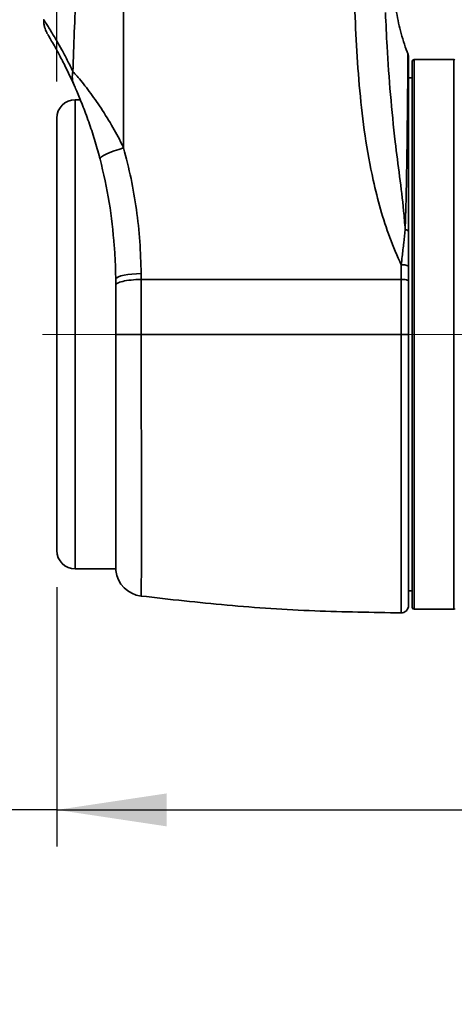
# Model space of a CAD drawing. Header units: millimetres. Extents: x 0 to 297, y 0 to 209.
# Tile 10 of 35: x 61 to 73, y 47 to 74. Entities that reach past the tile are written whole.
import ezdxf

# ---------------------------------------------------------------- set-up
doc = ezdxf.new("R2010")
doc.units = ezdxf.units.MM
doc.linetypes.add('CENTERX2', pattern=[20.32, 12.7, -2.54, 2.54, -2.54])
doc.layers.add('图层0', color=7, linetype='Continuous')
doc.styles.add('SLDTEXTSTYLE1', font='TXT', dxfattribs={"width": 0.7, "bigfont": 'bigfont'})
doc.styles.add('SLDTEXTSTYLE2', font='TXT', dxfattribs={"width": 0.7})
doc.dimstyles.new('SLDDIMSTYLE0', dxfattribs={"dimtxt": 4.5, "dimasz": 3, "dimexe": 0, "dimexo": 0.0625, "dimgap": 1.125, "dimtad": 2, "dimlfac": 10, "dimrnd": 1e-09, "dimzin": 12, "dimdsep": 46, "dimtxsty": 'SLDTEXTSTYLE2', "dimsah": 1, "dimcen": 0.09, "dimadec": 0, "dimazin": 3, "dimtfac": 1, "dimtofl": 0, "dimtmove": 0, "dimatfit": 3, "dimfxl": 0, "dimfrac": 2, "dimtolj": 1, "dimtzin": 12, "dimarcsym": 0})
doc.dimstyles.new('SLDDIMSTYLE10', dxfattribs={"dimtxt": 4.5, "dimasz": 3, "dimexe": 0, "dimexo": 0.0625, "dimgap": 1.125, "dimtad": 0, "dimtih": 1, "dimtoh": 1, "dimlfac": 2, "dimrnd": 1e-09, "dimzin": 12, "dimdsep": 46, "dimtxsty": 'SLDTEXTSTYLE2', "dimblk1": 'NONE', "dimblk2": 'NONE', "dimsah": 1, "dimcen": 0, "dimadec": 0, "dimazin": 3, "dimtfac": 1, "dimtmove": 0, "dimatfit": 3, "dimldrblk": 'NONE', "dimfxl": 0, "dimfrac": 2, "dimtolj": 1, "dimtzin": 12, "dimarcsym": 0})
doc.dimstyles.new('SLDDIMSTYLE7', dxfattribs={"dimtxt": 3.5, "dimasz": 3, "dimexe": 0, "dimexo": 0.0625, "dimgap": 0.875, "dimtad": 0, "dimtih": 1, "dimtoh": 1, "dimlfac": 3, "dimrnd": 1e-09, "dimzin": 12, "dimdsep": 46, "dimtxsty": 'SLDTEXTSTYLE2', "dimblk1": 'NONE', "dimblk2": 'NONE', "dimsah": 1, "dimcen": 0, "dimadec": 0, "dimazin": 3, "dimtfac": 1, "dimtmove": 0, "dimatfit": 3, "dimldrblk": 'NONE', "dimfxl": 0, "dimfrac": 2, "dimtolj": 1, "dimtzin": 12, "dimarcsym": 0})
doc.dimstyles.new('SLDDIMSTYLE8', dxfattribs={"dimtxt": 3.5, "dimasz": 3, "dimexe": 0, "dimexo": 0.0625, "dimgap": 0.875, "dimtad": 0, "dimtih": 1, "dimtoh": 1, "dimlfac": 3, "dimrnd": 1e-09, "dimzin": 12, "dimdsep": 46, "dimtxsty": 'SLDTEXTSTYLE2', "dimblk1": 'NONE', "dimblk2": 'NONE', "dimsah": 1, "dimcen": 0, "dimadec": 0, "dimazin": 3, "dimtol": 1, "dimtp": 0.03, "dimtfac": 1, "dimtmove": 0, "dimatfit": 3, "dimldrblk": 'NONE', "dimfxl": 0, "dimfrac": 2, "dimtolj": 1, "dimarcsym": 0})

# ---------------------------------------------------------------- blocks, each defined once
blk = doc.blocks.new('_D_2')
at = {"layer": '图层0'}
for p, q in [((61.907, 72.15), (61.907, 79.311)), ((92.269, 60.56), (92.269, 79.311)), ((92.269, 78.311), (61.907, 78.311)), ((92.269, 78.311), (104.423, 78.311))]:
    blk.add_line(p, q, dxfattribs=at)
for points in [[(61.907, 78.311), (64.907, 77.861), (64.907, 78.761)], [(92.269, 78.311), (89.269, 78.761), (89.269, 77.861)]]:
    blk.add_solid(points, dxfattribs=at)
at = {"layer": '图层0', "insert": (96.567, 84.112), "char_height": 4.5, "attachment_point": 1, "style": 'SLDTEXTSTYLE2'}
blk.add_mtext('304', dxfattribs=at)
blk = doc.blocks.new('_D_6')
at = {"layer": '图层0'}
for p, q in [((62.457, 113.25), (44.19, 113.25)), ((45.19, 113.25), (45.19, 65.25)), ((60.513, 65.25), (44.19, 65.25))]:
    blk.add_line(p, q, dxfattribs=at)
for points in [[(45.19, 113.25), (44.74, 110.25), (45.64, 110.25)], [(45.19, 65.25), (45.64, 68.25), (44.74, 68.25)]]:
    blk.add_solid(points, dxfattribs=at)
at = {"layer": '图层0', "insert": (39.389, 85.322), "char_height": 4.5, "attachment_point": 1, "rotation": 90, "style": 'SLDTEXTSTYLE2'}
blk.add_mtext('480', dxfattribs=at)
blk = doc.blocks.new('_D_7')
at = {"layer": '图层0'}
for p, q in [((60.513, 65.25), (44.19, 65.25)), ((45.19, 65.25), (45.19, 39.25)), ((70.818, 39.25), (44.19, 39.25))]:
    blk.add_line(p, q, dxfattribs=at)
for points in [[(45.19, 65.25), (44.74, 62.25), (45.64, 62.25)], [(45.19, 39.25), (45.64, 42.25), (44.74, 42.25)]]:
    blk.add_solid(points, dxfattribs=at)
at = {"layer": '图层0', "insert": (39.389, 48.322), "char_height": 4.5, "attachment_point": 1, "rotation": 90, "style": 'SLDTEXTSTYLE2'}
blk.add_mtext('260', dxfattribs=at)
blk = doc.blocks.new('_D_9')
at = {"layer": '图层0'}
for p, q in [((61.907, 58.35), (61.907, 51.275)), ((61.907, 52.275), (47.439, 52.275)), ((61.907, 52.275), (81.767, 52.275))]:
    blk.add_line(p, q, dxfattribs=at)
for points in [[(61.907, 52.275), (64.907, 51.825), (64.907, 52.725)], [(81.767, 52.275), (78.767, 52.725), (78.767, 51.825)]]:
    blk.add_solid(points, dxfattribs=at)
at = {"layer": '图层0', "insert": (47.439, 58.076), "char_height": 4.5, "attachment_point": 1, "style": 'SLDTEXTSTYLE2'}
blk.add_mtext('198.6', dxfattribs=at)
blk = doc.blocks.new('_D_10')
at = {"layer": '图层0'}
for p, q in [((64.957, 107.825), (64.957, 102.619)), ((64.957, 103.619), (48.681, 103.619)), ((64.957, 103.619), (81.767, 103.619))]:
    blk.add_line(p, q, dxfattribs=at)
for points in [[(64.957, 103.619), (67.957, 103.169), (67.957, 104.069)], [(81.767, 103.619), (78.767, 104.069), (78.767, 103.169)]]:
    blk.add_solid(points, dxfattribs=at)
at = {"layer": '图层0', "insert": (48.681, 109.42), "char_height": 4.5, "attachment_point": 1, "style": 'SLDTEXTSTYLE2'}
blk.add_mtext('168.1', dxfattribs=at)
blk = doc.blocks.new('_D_11')
at = {"layer": '图层0'}
for p, q in [((77.978, 184.45), (36.791, 184.45)), ((37.791, 184.45), (37.791, 39.25)), ((70.818, 39.25), (36.791, 39.25))]:
    blk.add_line(p, q, dxfattribs=at)
for start, end in [(63.4349, 116.5651), (243.4349, 296.5651)]:
    blk.add_arc((35.172, 111.85), 5.856, start, end, dxfattribs=at)
for points in [[(37.791, 184.45), (37.341, 181.45), (38.241, 181.45)], [(37.791, 39.25), (38.241, 42.25), (37.341, 42.25)]]:
    blk.add_solid(points, dxfattribs=at)
at = {"layer": '图层0', "insert": (31.99, 106.612), "char_height": 4.5, "attachment_point": 1, "rotation": 90, "style": 'SLDTEXTSTYLE2'}
blk.add_mtext('1452', dxfattribs=at)
blk = doc.blocks.new('_D_22')
at = {"layer": '图层0'}
blk.add_line((204.074, 119.317), (182.322, 119.317), dxfattribs=at)
at = {"layer": '图层0', "char_height": 3.5, "attachment_point": 1}
for s, insert, style in [('贯穿', (194.271, 122.827), 'SLDTEXTSTYLE1'), ('6-', (182.322, 122.827), 'SLDTEXTSTYLE2'), ('%%c', (186.396, 122.827), 'SLDTEXTSTYLE2'), ('9', (190.266, 122.827), 'SLDTEXTSTYLE2'), ('圆周均布', (184.257, 118.753), 'SLDTEXTSTYLE1')]:
    blk.add_mtext(s, dxfattribs=dict(at, insert=insert, style=style))
blk = doc.blocks.new('_None')
blk = doc.blocks.new('SW_SYMBOL_HOLE_DEPTH')
at = {"layer": '图层0', "color": 0}
for p, q in [((0, 875), (800, 875)), ((400, 875), (400, 75)), ((100, 555), (400, 75)), ((700, 555), (400, 75))]:
    blk.add_line(p, q, dxfattribs=at)
blk = doc.blocks.new('_D_23')
at = {"layer": '图层0'}
blk.add_line((191.362, 126.826), (170.308, 126.826), dxfattribs=at)
at = {"layer": '图层0', "xscale": 0.004072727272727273, "yscale": 0.004072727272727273, "zscale": 0.004072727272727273}
blk.add_blockref('SW_SYMBOL_HOLE_DEPTH', (184.071, 127.113), dxfattribs=at)
at = {"layer": '图层0', "attachment_point": 1, "style": 'SLDTEXTSTYLE2'}
for s, insert, char_height in [('0.03', (179.415, 131.978), 2), ('+', (178.252, 131.978), 2), ('%%c', (170.308, 131.338), 3.5), ('6', (187.737, 131.338), 3.5), ('4', (174.178, 131.338), 3.5), ('0', (179.415, 129.65), 2)]:
    blk.add_mtext(s, dxfattribs=dict(at, insert=insert, char_height=char_height))
blk = doc.blocks.new('_D_25')
at = {"layer": '图层0'}
blk.add_line((174.783, 94.83), (152.508, 94.83), dxfattribs=at)
at = {"layer": '图层0', "char_height": 4.5, "attachment_point": 1, "style": 'SLDTEXTSTYLE2'}
for s, insert in [('%%c', (162.983, 100.631)), ('PCD', (152.508, 100.631)), ('50', (167.958, 100.631))]:
    blk.add_mtext(s, dxfattribs=dict(at, insert=insert))

msp = doc.modelspace()

# ---------------------------------------------------------------- linework, layer by layer
at = {"color": 7, "linetype": 'Continuous', "lineweight": 35}
for p, q in [((71.490951, 72.882974), (71.490961, 72.88212)), ((71.606807, 57.799861), (71.606807, 72.699861)), ((72.746807, 72.749861), (71.656807, 72.749861)), ((71.606807, 72.249861), (71.506807, 72.249861)), ((62.547517, 71.649878), (62.406807, 71.649878)), ((61.906807, 59.349878), (61.906807, 71.149878)), ((71.506807, 67.113224), (71.506807, 66.710379)), ((63.513125, 66.77012), (63.513543, 66.607543)), ((62.406807, 58.849878), (63.513832, 58.849878)), ((71.506807, 58.249861), (71.606807, 58.249861)), ((71.656807, 57.749861), (72.746807, 57.749861))]:
    msp.add_line(p, q, dxfattribs=at)
at = {"color": 8, "linetype": 'Continuous', "lineweight": 35}
for p, q in [((71.656807, 72.749861), (71.656807, 57.749861)), ((72.746807, 57.749861), (72.746807, 72.749861)), ((62.406807, 71.649878), (62.406807, 58.849878))]:
    msp.add_line(p, q, dxfattribs=at)
at = {"color": 7, "linetype": 'Continuous', "lineweight": 35, "flags": 128}
for points in [[(63.728952, 70.339009), (63.593848, 70.298322), (63.467405, 70.255521), (63.35374, 70.211999), (63.256553, 70.169173), (63.179008, 70.128437), (63.12363, 70.091118), (63.092222, 70.05843), (63.085805, 70.031438)], [(71.416088, 68.109028), (71.43598, 68.103898), (71.453886, 68.097954), (71.46953, 68.091289), (71.482671, 68.084004), (71.493108, 68.076212), (71.500679, 68.068032), (71.505269, 68.059591), (71.506807, 68.051018)], [(64.205964, 66.910145), (64.07711, 66.90463), (63.954482, 66.89492), (63.841405, 66.881277), (63.740945, 66.864072), (63.655823, 66.84377), (63.588348, 66.820923), (63.540348, 66.796149), (63.513125, 66.77012)], [(71.506807, 65.249878), (71.502947, 65.249875), (71.491517, 65.249872), (71.472957, 65.249869), (71.447985, 65.249866), (71.417563, 65.249864), (71.382866, 65.249862), (71.345234, 65.249861), (71.306118, 65.249861)]]:
    msp.add_lwpolyline(points, dxfattribs=at)
at = {"color": 7, "linetype": 'Continuous', "lineweight": 35}
for centre, radius, start, end in [((71.30681, 72.808456), 0.199997, 359.9675431, 21.8599911), ((71.656807, 72.699861), 0.05, 90, 180), ((72.746807, 72.729861), 0.02, 0, 90), ((62.901227, 72.282485), 0.573219, 165.9786574, 203.5518691), ((62.406807, 71.149878), 0.5, 90, 180), ((71.355082, 66.800903), 0.347224, 64.0895022, 98.1355426), ((62.406807, 59.349878), 0.5, 180, 270), ((64.306807, 58.903156), 0.8, 187.1654817, 262.7296184), ((71.306807, 57.850206), 0.2, 269.885599, 0.0000197), ((71.656807, 57.799861), 0.05, 180, 270), ((72.746807, 57.769861), 0.02, 270, 0)]:
    msp.add_arc(centre, radius, start, end, dxfattribs=at)
for points, knots in [([(62.345086, 72.421366), (62.369801, 73.138699), (62.419235, 74.573507), (62.518908, 76.80294), (62.639398, 79.108172), (62.743436, 80.949393), (62.811994, 81.995787), (62.82864, 82.249858)], [0, 0, 0, 0, 0.21894598, 0.437935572, 0.680127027, 0.922332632, 1, 1, 1, 1]), ([(63.905816, 82.234044), (63.891108, 81.983965), (63.830312, 80.950273), (63.771937, 79.131729), (63.738127, 76.784141), (63.721604, 74.441497), (63.719918, 72.293446), (63.726231, 70.92768), (63.728952, 70.339009)], [0, 0, 0, 0, 0.062999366, 0.260405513, 0.457833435, 0.654447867, 0.851060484, 1, 1, 1, 1]), ([(71.305944, 67.144633), (71.197593, 67.392284), (70.980664, 67.888106), (70.735063, 68.665161), (70.501829, 69.590262), (70.308476, 70.668375), (70.167363, 71.896587), (70.081926, 73.131347), (70.017219, 74.61162), (69.972574, 76.336595), (69.953985, 78.963853), (69.968632, 80.935283), (69.984855, 82.249859), (69.984855, 82.249861)], [0, 0, 0, 0, 0.0534036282, 0.1069190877, 0.1603923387, 0.2412658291, 0.3222641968, 0.403385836, 0.4844276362, 0.6132663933, 0.7421123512, 0.9999996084, 1, 1, 1, 1]), ([(71.495295, 72.884413), (71.426561, 73.074364), (71.29134, 73.448059), (71.178305, 74.016135), (71.091769, 74.550749), (71.029593, 75.044746), (70.982832, 75.497391), (70.942316, 75.972964), (70.909072, 76.451371), (70.881824, 76.925897), (70.858155, 77.420176), (70.838417, 77.944677), (70.823055, 78.500773), (70.812802, 79.013359), (70.805945, 79.50513), (70.801861, 79.975394), (70.800133, 80.415508), (70.80018, 80.7252), (70.800657, 80.921975), (70.800975, 81.018544), (70.801334, 81.106035), (70.801776, 81.198674), (70.802276, 81.289269), (70.802567, 81.336443), (70.802725, 81.362062)], [0, 0, 0, 0, 0.068551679, 0.134863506, 0.195852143, 0.251842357, 0.302979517, 0.349346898, 0.412684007, 0.464466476, 0.509383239, 0.579508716, 0.641594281, 0.698395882, 0.753185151, 0.806082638, 0.855188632, 0.899758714, 0.910142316, 0.92060306, 0.93257999, 0.947076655, 0.971257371, 1, 1, 1, 1]), ([(61.546654, 73.835695), (61.546786, 73.81262), (61.547099, 73.757898), (61.560962, 73.676285), (61.582243, 73.596631), (61.606243, 73.533109), (61.626735, 73.488972), (61.640357, 73.463028), (61.644568, 73.45546), (61.645882, 73.453098)], [0, 0, 0, 0, 0.169541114, 0.402067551, 0.606114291, 0.775966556, 0.900360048, 0.968909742, 1, 1, 1, 1]), ([(62.375757, 72.053438), (62.31367, 72.188371), (62.189436, 72.458366), (62.014323, 72.8003), (61.867035, 73.071996), (61.756292, 73.266266), (61.687834, 73.382782), (61.655828, 73.435469), (61.661371, 73.426404), (61.662311, 73.424867)], [0, 0, 0, 0, 0.170062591, 0.340288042, 0.510081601, 0.662889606, 0.816075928, 0.968807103, 1, 1, 1, 1]), ([(71.506807, 72.803828), (71.506807, 72.799529), (71.506807, 72.790453), (71.506807, 72.660059), (71.506807, 72.442364), (71.506807, 72.13679), (71.506807, 71.750049), (71.506807, 71.291577), (71.506807, 70.763908), (71.506807, 70.1717), (71.506807, 69.523054), (71.506807, 68.818134), (71.506807, 68.309747), (71.506807, 68.051018)], [0, 0, 0, 0, 0.083931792, 0.177187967, 0.270740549, 0.363996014, 0.454627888, 0.545531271, 0.636160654, 0.72624552, 0.816602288, 0.906664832, 1, 1, 1, 1]), ([(62.345086, 72.421366), (62.38011, 72.382874), (62.449445, 72.306673), (62.593166, 72.134065), (62.748035, 71.936654), (62.910217, 71.71677), (63.129557, 71.400871), (63.394719, 70.978665), (63.608685, 70.584915), (63.712435, 70.372781), (63.728952, 70.339009)], [0, 0, 0, 0, 0.111002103, 0.219746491, 0.33134749, 0.43687688, 0.542469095, 0.760939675, 0.961942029, 1, 1, 1, 1]), ([(63.085805, 70.031438), (63.07734, 70.063577), (63.02463, 70.263699), (62.91782, 70.627842), (62.756476, 71.110601), (62.61532, 71.485435), (62.506099, 71.752746), (62.432643, 71.925287), (62.394117, 72.012077), (62.375757, 72.053438)], [0, 0, 0, 0, 0.0423353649, 0.2636175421, 0.4850469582, 0.7050536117, 0.8065379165, 0.9078015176, 1, 1, 1, 1]), ([(63.728952, 70.339009), (63.799996, 70.060595), (63.942084, 69.503768), (64.086689, 68.648544), (64.184597, 67.782321), (64.198842, 67.200857), (64.205964, 66.910145)], [0, 0, 0, 0, 0.247916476, 0.495831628, 0.747932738, 1, 1, 1, 1]), ([(63.474721, 67.662663), (63.437529, 68.060071), (63.362836, 68.858201), (63.178404, 69.639278), (63.085805, 70.031438)], [0, 0, 0, 0, 0.497923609, 1, 1, 1, 1]), ([(71.305944, 67.144633), (71.315134, 67.22104), (71.339525, 67.423842), (71.37675, 67.748923), (71.402934, 67.988613), (71.416088, 68.109028)], [0, 0, 0, 0, 0.23125548, 0.613801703, 1, 1, 1, 1]), ([(71.506807, 68.051018), (71.506807, 67.813845), (71.506807, 67.505583), (71.506807, 67.18675), (71.506807, 67.113224)], [0, 0, 0, 0, 0.769388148, 1, 1, 1, 1]), ([(63.474721, 67.662663), (63.484794, 67.517102), (63.505001, 67.225097), (63.510412, 66.922084), (63.513125, 66.77012)], [0, 0, 0, 0, 0.498487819, 1, 1, 1, 1]), ([(64.205964, 66.910145), (64.206145, 66.856707), (64.206326, 66.803268), (64.206438, 66.749863), (64.206438, 66.749861)], [0, 0, 0, 0, 0.999963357, 1, 1, 1, 1]), ([(71.306116, 66.749861), (71.306116, 66.749863), (71.306121, 66.880894), (71.306033, 67.012764), (71.305944, 67.144633)], [0, 0, 0, 0, 0.000014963, 1, 1, 1, 1]), ([(64.206438, 66.749861), (64.112067, 66.745292), (63.923325, 66.736153), (63.694631, 66.697407), (63.556886, 66.652025), (63.525731, 66.620051), (63.513543, 66.607543)], [0, 0, 0, 0, 0.274529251, 0.549058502, 0.823587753, 1, 1, 1, 1]), ([(64.206438, 66.749861), (64.206438, 66.749859), (64.206348, 66.596352), (64.206177, 66.284889), (64.206067, 65.812874), (64.206171, 65.466085), (64.206421, 65.27896), (64.206467, 65.249863), (64.206467, 65.249861)], [0, 0, 0, 0, 0.0000039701, 0.3114511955, 0.6284780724, 0.942232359, 0.9999960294, 1, 1, 1, 1]), ([(64.206438, 66.749861), (65.134274, 66.749861), (66.777055, 66.749861), (69.147061, 66.749861), (70.586329, 66.749861), (71.306116, 66.749861)], [0, 0, 0, 0, 0.393478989, 0.69667475, 1, 1, 1, 1]), ([(71.306118, 65.249861), (71.306128, 65.38335), (71.306149, 65.650329), (71.306152, 66.15212), (71.306127, 66.518262), (71.306117, 66.749859), (71.306117, 66.749861)], [0, 0, 0, 0, 0.265249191, 0.530500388, 0.999996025, 1, 1, 1, 1]), ([(71.506807, 66.710378), (71.506807, 66.4836), (71.506807, 66.128703), (71.506807, 65.639738), (71.506807, 65.379831), (71.506807, 65.249878)], [0, 0, 0, 0, 0.469501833, 0.734750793, 1, 1, 1, 1]), ([(63.513543, 66.607543), (63.513486, 66.384216), (63.513373, 65.935028), (63.51346, 65.478141), (63.513504, 65.248408)], [0, 0, 0, 0, 0.497177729, 1, 1, 1, 1]), ([(63.513504, 65.248408), (63.531065, 65.248574), (63.568132, 65.248924), (63.722818, 65.24938), (63.941793, 65.249733), (64.118242, 65.249818), (64.206466, 65.249861)], [0, 0, 0, 0, 0.23082734, 0.487218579, 0.743609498, 1, 1, 1, 1]), ([(63.513504, 65.248408), (63.513567, 64.999033), (63.513692, 64.500283), (63.514505, 63.769856), (63.515519, 63.066086), (63.516582, 62.397303), (63.517516, 61.763976), (63.518111, 61.175744), (63.518311, 60.638483), (63.518071, 60.158682), (63.517366, 59.744704), (63.516406, 59.399665), (63.515345, 59.127044), (63.514379, 58.935609), (63.513649, 58.819262), (63.513567, 58.808437), (63.513528, 58.803293)], [0, 0, 0, 0, 0.073827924, 0.147655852, 0.219154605, 0.290881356, 0.362380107, 0.433878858, 0.505605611, 0.577104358, 0.648602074, 0.720327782, 0.791825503, 0.863324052, 0.935050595, 1, 1, 1, 1]), ([(71.306118, 65.249861), (70.641507, 65.249861), (69.312564, 65.249861), (67.464232, 65.249861), (65.761663, 65.249861), (64.724895, 65.249861), (64.206466, 65.249861)], [0, 0, 0, 0, 0.280081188, 0.560044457, 0.780002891, 1, 1, 1, 1]), ([(71.506807, 65.249878), (71.506807, 65.044797), (71.506807, 64.634635), (71.506807, 64.017707), (71.506807, 63.403667), (71.506807, 62.75015), (71.506807, 62.123167), (71.506807, 61.528792), (71.506807, 61.003498), (71.506807, 60.503778), (71.506807, 60.039065), (71.506807, 59.616544), (71.506807, 59.23353), (71.506807, 58.889758), (71.506807, 58.591874), (71.506807, 58.343979), (71.506807, 58.144029), (71.506807, 57.991793), (71.506807, 57.894604), (71.506807, 57.849567), (71.506807, 57.854913), (71.506807, 57.856445)], [0, 0, 0, 0, 0.052948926, 0.105898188, 0.160399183, 0.214900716, 0.28213072, 0.335226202, 0.388321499, 0.442959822, 0.497598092, 0.550442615, 0.603287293, 0.657651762, 0.712016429, 0.764687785, 0.817359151, 0.871548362, 0.925737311, 0.978712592, 1, 1, 1, 1]), ([(64.206023, 58.110402), (64.987192, 58.020931), (66.563616, 57.840376), (68.932979, 57.687088), (70.519684, 57.663012), (71.306025, 57.65108)], [0, 0, 0, 0, 0.331319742, 0.668614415, 1, 1, 1, 1])]:
    msp.add_open_spline(points, degree=3, knots=knots, dxfattribs=at)
at = {"color": 8, "linetype": 'Continuous', "lineweight": 35}
for points, knots in [([(70.877422, 74.029322), (70.890797, 73.720451), (70.923165, 72.972946), (71.00878, 71.793066), (71.126045, 70.607474), (71.265158, 69.554272), (71.36432, 68.762758), (71.402481, 68.280866), (71.416088, 68.109028)], [0, 0, 0, 0, 0.153127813, 0.370587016, 0.587744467, 0.74912714, 0.910541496, 1, 1, 1, 1]), ([(61.548075, 73.835835), (61.547249, 73.837112), (61.544016, 73.842108), (61.565329, 73.809239), (61.610875, 73.738121), (61.683099, 73.623874), (61.779523, 73.467309), (61.898896, 73.266852), (62.037804, 73.021617), (62.188326, 72.741381), (62.29283, 72.528043), (62.345086, 72.421366)], [0, 0, 0, 0, 0.038905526, 0.152194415, 0.265487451, 0.381628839, 0.49778092, 0.622260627, 0.746761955, 0.873371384, 1, 1, 1, 1]), ([(71.416088, 68.109028), (71.424022, 68.371611), (71.437598, 68.82092), (71.450056, 69.415593), (71.459073, 69.918519), (71.466185, 70.39442), (71.471829, 70.836436), (71.476318, 71.238097), (71.479926, 71.601576), (71.482861, 71.926417), (71.485223, 72.209369), (71.487101, 72.445364), (71.488573, 72.634527), (71.4897, 72.775058), (71.490464, 72.85793), (71.490868, 72.892195), (71.490941, 72.884124), (71.490951, 72.882974)], [0, 0, 0, 0, 0.0944305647, 0.1615815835, 0.2287350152, 0.2977434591, 0.3667529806, 0.434045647, 0.5013384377, 0.5704142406, 0.639489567, 0.7085199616, 0.777549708, 0.8485292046, 0.9195086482, 0.9885381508, 1, 1, 1, 1]), ([(64.206466, 65.249861), (64.206584, 65.025563), (64.206822, 64.574787), (64.208307, 63.931218), (64.210076, 63.323957), (64.211963, 62.751707), (64.213808, 62.192423), (64.215433, 61.656283), (64.216671, 61.151689), (64.217472, 60.676262), (64.217753, 60.228785), (64.217501, 59.813971), (64.216712, 59.438868), (64.215459, 59.102338), (64.213803, 58.808009), (64.211698, 58.532882), (64.209284, 58.301335), (64.207405, 58.165279), (64.206506, 58.110789), (64.206561, 58.114442), (64.20658, 58.115641)], [0, 0, 0, 0, 0.0601251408, 0.1208347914, 0.1741879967, 0.2275427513, 0.2824772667, 0.3374131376, 0.3905923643, 0.4437722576, 0.4984351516, 0.553098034, 0.6074408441, 0.6617829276, 0.7177315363, 0.7736786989, 0.8478856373, 0.9231469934, 0.9747743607, 1, 1, 1, 1]), ([(71.306061, 57.652621), (71.306064, 57.652045), (71.306155, 57.63601), (71.305861, 57.692507), (71.305134, 57.832169), (71.304179, 58.074362), (71.303212, 58.402733), (71.302426, 58.820044), (71.301901, 59.317178), (71.301707, 59.88896), (71.301927, 60.530926), (71.302478, 61.232908), (71.303287, 61.985498), (71.304268, 62.780751), (71.305217, 63.607022), (71.305807, 64.304216), (71.306078, 64.853078), (71.306105, 65.118161), (71.306118, 65.249861)], [0, 0, 0, 0, 0.002669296, 0.07427043, 0.14543487, 0.216825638, 0.287991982, 0.359380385, 0.430994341, 0.502383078, 0.574120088, 0.646085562, 0.717822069, 0.789583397, 0.861575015, 0.933334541, 0.966878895, 1, 1, 1, 1])]:
    msp.add_open_spline(points, degree=3, knots=knots, dxfattribs=at)
at = {"color": 7, "linetype": 'Continuous', "lineweight": 35}
msp.add_open_spline([(71.506807, 66.710378), (71.503787, 66.715563), (71.497748, 66.725933), (71.451304, 66.739003), (71.384943, 66.748126), (71.332392, 66.749283), (71.306117, 66.749861)], degree=3, dxfattribs=at)
at = {"layer": '图层0', "linetype": 'CENTERX2', "lineweight": 18, "ltscale": 2}
msp.add_line((61.513128, 65.249861), (74.746807, 65.249861), dxfattribs=at)

# ---------------------------------------------------------------- dimensions: what is measured, and where the dimension line sits
at = {"layer": '图层0'}
dim = msp.add_linear_dim(base=(37.79091, 39.249861), p1=(78.977836, 184.449859), p2=(71.817688, 39.249861), angle=90, text='(<>)', dimstyle='SLDDIMSTYLE0', dxfattribs=at)
dim.commit()
dim.dimension.update_dxf_attribs({"geometry": '_D_11', "text_midpoint": (37.79091, 111.84986), "dimtype": 160})
for p1, text, dimstyle, picture, middle in [((0.775431, 0.549115), '<>{\\fGDT;x}6', 'SLDDIMSTYLE8', '_D_23', (180.041053, 129.363281)), ((1.830224, 1.130612), '6-<> 贯穿\\P圆周均布', 'SLDDIMSTYLE7', '_D_22', (192.404555, 118.814974)), ((11.081141, 4.482384), 'PCD <>', 'SLDDIMSTYLE10', '_D_25', (162.851647, 97.948853))]:
    dim = msp.add_diameter_dim_2p(p1=p1, p2=(0, 0), text=text, dimstyle=dimstyle, dxfattribs=at)
    dim.commit()
    dim.dimension.update_dxf_attribs({"geometry": picture, "text_midpoint": middle, "dimtype": 163})
for base, p1, p2, picture, middle in [((45.189842, 65.249861), (63.456807, 113.249861), (61.513128, 65.249861), '_D_6', (45.189842, 89.249861)), ((45.189842, 39.249861), (61.513128, 65.249861), (71.817688, 39.249861), '_D_7', (45.189842, 52.249861))]:
    dim = msp.add_linear_dim(base=base, p1=p1, p2=p2, angle=90, dimstyle='SLDDIMSTYLE0', dxfattribs=at)
    dim.commit()
    dim.dimension.update_dxf_attribs({"geometry": picture, "text_midpoint": middle, "dimtype": 160})
for base, p1, p2, picture, middle in [((81.766807, 103.619471), (64.956807, 108.824861), (81.766807, 36.704492), '_D_10', (55.227793, 103.619471)), ((61.906807, 78.310811), (92.269064, 59.560001), (61.906807, 71.149878), '_D_2', (100.494745, 78.310811)), ((81.766807, 52.274861), (61.906807, 59.349878), (81.766807, 36.704492), '_D_9', (53.985409, 52.274861))]:
    dim = msp.add_linear_dim(base=base, p1=p1, p2=p2, dimstyle='SLDDIMSTYLE0', dxfattribs=at)
    dim.commit()
    dim.dimension.update_dxf_attribs({"geometry": picture, "text_midpoint": middle, "dimtype": 160})

doc.saveas('drawing.dxf')
